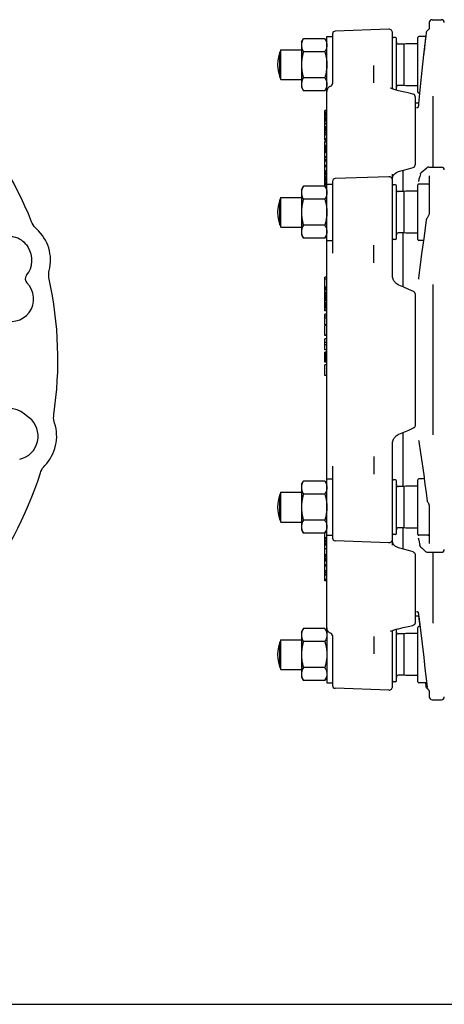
# Model space of a CAD drawing. Header units: inches. Extents: x 0 to 22, y 0 to 17.
# Tile 4 of 10: x 7 to 10.6, y 0 to 8.3. Entities that reach past the tile are written whole.
import ezdxf

# ---------------------------------------------------------------- set-up
doc = ezdxf.new("R2010")
doc.units = ezdxf.units.IN
doc.header["$LTSCALE"] = 1.21
doc.header["$MEASUREMENT"] = 0
doc.layers.get('0').update_dxf_attribs({"linetype": 'CONTINUOUS'})

msp = doc.modelspace()

# ---------------------------------------------------------------- linework, layer by layer
at = {"color": 7, "linetype": 'CONTINUOUS'}
for p, q in [((10.4959, 8.2545), (10.5746, 8.2545)), ((10.1326, 8.1746), (9.684, 8.159)), ((10.4707, 8.1804), (10.4686, 8.1762)), ((10.4718, 8.1834), (10.4707, 8.1804)), ((10.4722, 8.185), (10.4718, 8.1834)), ((10.4723, 8.2309), (10.4723, 8.1859)), ((9.4006, 8.0655), (9.4175, 8.0948)), ((9.5971, 8.0948), (9.4175, 8.0948)), ((9.5971, 8.0948), (9.614, 8.0655)), ((9.614, 3.1549), (9.614, 8.1128)), ((9.614, 8.1128), (9.6612, 8.1128)), ((9.6612, 8.1354), (9.6612, 7.7159)), ((10.1652, 7.6753), (10.1652, 8.1432)), ((10.1888, 8.1049), (10.173, 8.1049)), ((10.1967, 7.6637), (10.1967, 8.097)), ((10.3778, 7.6482), (10.3778, 8.1049)), ((10.4426, 8.1128), (10.3856, 8.1128)), ((10.4413, 8.1017), (10.433, 8.029)), ((10.4435, 8.1199), (10.4413, 8.1017)), ((10.4428, 8.1143), (10.4413, 8.1017)), ((10.4466, 8.1463), (10.4465, 8.1462)), ((9.4006, 8.0655), (9.4006, 7.6876)), ((10.2597, 8.0498), (10.2124, 8.0498)), ((10.2746, 8.0528), (10.2597, 8.0498)), ((10.2597, 8.0498), (10.2597, 7.7033)), ((10.2762, 8.053), (10.2746, 8.0528)), ((10.3778, 8.053), (10.2762, 8.053)), ((10.433, 8.029), (10.4253, 7.9601)), ((9.2195, 7.7721), (9.2195, 7.9811)), ((9.2273, 7.752), (9.2273, 8.0012)), ((9.2273, 8.0012), (9.4006, 8.0012)), ((9.5971, 7.9857), (9.4175, 7.9857)), ((10.0077, 7.7249), (10.0077, 7.8701)), ((9.5971, 7.7675), (9.4175, 7.7675)), ((9.2273, 7.752), (9.4006, 7.752)), ((9.4006, 7.6876), (9.4175, 7.6584)), ((9.5971, 7.6584), (9.614, 7.6876)), ((9.6455, 7.6979), (9.6445, 7.6975)), ((10.158, 7.6773), (10.1537, 7.6783)), ((10.2597, 7.7033), (10.2124, 7.7033)), ((10.2746, 7.7003), (10.2597, 7.7033)), ((10.2762, 7.7002), (10.2746, 7.7003)), ((10.3778, 7.7002), (10.2762, 7.7002)), ((10.397, 7.6932), (10.3827, 7.5486)), ((9.5971, 7.6584), (9.4175, 7.6584)), ((10.1652, 7.6753), (10.1633, 7.6759)), ((10.1734, 7.672), (10.1734, 7.672)), ((10.2056, 7.6613), (10.2054, 7.6613)), ((10.3541, 7.6082), (10.3541, 7.0389)), ((10.3918, 7.6404), (10.3856, 7.6404)), ((10.5038, 7.0183), (10.5038, 7.6143)), ((10.3832, 7.5537), (10.3541, 7.5537)), ((10.3658, 7.515), (10.3658, 7.515)), ((10.3803, 7.5265), (10.3799, 7.5244)), ((10.3804, 7.527), (10.3803, 7.5265)), ((10.3814, 7.536), (10.3804, 7.527)), ((10.3827, 7.5486), (10.3814, 7.536)), ((9.5982, 7.2432), (9.5982, 7.4922)), ((9.614, 7.4922), (9.5982, 7.4922)), ((9.614, 7.489), (9.5982, 7.489)), ((9.614, 7.4742), (9.5982, 7.4742)), ((9.614, 7.471), (9.5982, 7.471)), ((9.614, 7.4649), (9.5982, 7.4649)), ((9.614, 7.4612), (9.5982, 7.4612)), ((9.614, 7.4556), (9.5982, 7.4556)), ((9.614, 7.4515), (9.5982, 7.4515)), ((9.614, 7.4366), (9.5982, 7.4366)), ((9.614, 7.4312), (9.5982, 7.4312)), ((9.614, 7.4238), (9.5982, 7.4238)), ((9.614, 7.4193), (9.5982, 7.4193)), ((9.614, 7.4123), (9.5982, 7.4123)), ((9.614, 7.4048), (9.5982, 7.4048)), ((9.614, 7.3842), (9.5982, 7.3842)), ((9.614, 7.3792), (9.5982, 7.3792)), ((9.614, 7.3573), (9.5982, 7.3573)), ((9.614, 7.3548), (9.5982, 7.3548)), ((9.614, 7.3463), (9.5982, 7.3463)), ((9.614, 7.3394), (9.5982, 7.3394)), ((9.614, 7.3314), (9.5982, 7.3314)), ((9.614, 7.3191), (9.5982, 7.3191)), ((9.614, 7.3074), (9.5982, 7.3074)), ((9.614, 7.3023), (9.5982, 7.3023)), ((9.614, 7.2882), (9.5982, 7.2882)), ((9.614, 7.2561), (9.5982, 7.2561)), ((9.614, 7.2485), (9.5982, 7.2485)), ((9.614, 7.2437), (9.5982, 7.2437)), ((9.614, 7.2432), (9.5982, 7.2432)), ((9.5982, 6.8566), (9.5982, 7.234)), ((9.614, 7.234), (9.5982, 7.234)), ((9.614, 7.2271), (9.5982, 7.2271)), ((9.614, 7.1998), (9.5982, 7.1998)), ((9.614, 7.1987), (9.5982, 7.1987)), ((9.614, 7.1943), (9.5982, 7.1943)), ((9.614, 7.1843), (9.5982, 7.1843)), ((9.614, 7.176), (9.5982, 7.176)), ((9.614, 7.167), (9.5982, 7.167)), ((9.614, 7.1542), (9.5982, 7.1542)), ((9.614, 7.1502), (9.5982, 7.1502)), ((9.614, 7.142), (9.5982, 7.142)), ((9.614, 7.1061), (9.5982, 7.1061)), ((9.614, 7.1039), (9.5982, 7.1039)), ((9.614, 7.0957), (9.5982, 7.0957)), ((9.614, 7.0807), (9.5982, 7.0807)), ((9.614, 7.0676), (9.5982, 7.0676)), ((9.614, 7.031), (9.5982, 7.031)), ((9.614, 7.0223), (9.5982, 7.0223)), ((10.3371, 7.0162), (10.3397, 7.0171)), ((10.4687, 7.0183), (10.5746, 7.0183)), ((9.614, 6.9887), (9.5982, 6.9887)), ((9.614, 6.986), (9.5982, 6.986)), ((9.614, 6.9815), (9.5982, 6.9815)), ((9.614, 6.9737), (9.5982, 6.9737)), ((9.614, 6.9643), (9.5982, 6.9643)), ((9.614, 6.9529), (9.5982, 6.9529)), ((9.614, 6.9413), (9.5982, 6.9413)), ((9.614, 6.9345), (9.5982, 6.9345)), ((10.1326, 6.9384), (9.684, 6.9228)), ((10.1652, 6.1004), (10.1652, 6.9596)), ((10.2518, 6.9914), (10.2518, 6.8136)), ((10.4054, 6.9741), (10.4505, 7.0115)), ((10.4505, 7.0115), (10.4505, 7.0115)), ((10.4723, 6.9447), (10.4723, 6.6453)), ((9.4006, 6.8293), (9.4175, 6.8586)), ((9.5971, 6.8586), (9.4175, 6.8586)), ((9.5971, 6.8586), (9.614, 6.8293)), ((9.614, 6.9281), (9.5982, 6.9281)), ((9.614, 6.9185), (9.5982, 6.9185)), ((9.614, 6.9157), (9.5982, 6.9157)), ((9.614, 6.9125), (9.5982, 6.9125)), ((9.614, 6.9059), (9.5982, 6.9059)), ((9.614, 6.8928), (9.5982, 6.8928)), ((9.614, 6.883), (9.5982, 6.883)), ((9.614, 6.8731), (9.5982, 6.8731)), ((9.614, 6.86), (9.5982, 6.86)), ((9.614, 6.8766), (9.6612, 6.8766)), ((9.6612, 6.8992), (9.6612, 6.2969)), ((10.1652, 6.9302), (10.1652, 6.9302)), ((10.1888, 6.8687), (10.173, 6.8687)), ((10.1967, 6.4199), (10.1967, 6.8608)), ((10.3778, 6.412), (10.3778, 6.8687)), ((10.4644, 6.8766), (10.3856, 6.8766)), ((9.4006, 6.8293), (9.4006, 6.4514)), ((9.614, 6.8502), (9.602, 6.8502)), ((9.614, 6.8487), (9.6028, 6.8487)), ((9.614, 6.8332), (9.6118, 6.8332)), ((10.2597, 6.8136), (10.2124, 6.8136)), ((10.2746, 6.8166), (10.2597, 6.8136)), ((10.2597, 6.8136), (10.2597, 6.4671)), ((10.2762, 6.8167), (10.2746, 6.8166)), ((10.3778, 6.8167), (10.2762, 6.8167)), ((9.2195, 6.5359), (9.2195, 6.7448)), ((9.2273, 6.5158), (9.2273, 6.7649)), ((9.2273, 6.7649), (9.4006, 6.7649)), ((9.5971, 6.7495), (9.4175, 6.7495)), ((9.5971, 6.5312), (9.4175, 6.5312)), ((10.4466, 6.5751), (10.4254, 6.4189)), ((9.2273, 6.5158), (9.4006, 6.5158)), ((9.4006, 6.4514), (9.4175, 6.4221)), ((9.5971, 6.4221), (9.614, 6.4514)), ((10.2597, 6.4671), (10.2124, 6.4671)), ((10.2518, 6.4671), (10.2518, 6.0146)), ((10.2746, 6.4641), (10.2597, 6.4671)), ((10.2762, 6.464), (10.2746, 6.4641)), ((10.3778, 6.464), (10.2762, 6.464)), ((7.0926, 6.3732), (7.0926, 6.3732)), ((7.1027, 6.3584), (7.1079, 6.3496)), ((9.5971, 6.4221), (9.4175, 6.4221)), ((9.614, 6.4041), (9.6612, 6.4041)), ((10.0077, 6.2167), (10.0077, 6.363)), ((10.1888, 6.412), (10.173, 6.412)), ((10.4234, 6.4041), (10.3856, 6.4041)), ((7.1078, 6.3497), (7.1099, 6.3462)), ((7.1079, 6.3496), (7.1078, 6.3497)), ((10.3971, 6.2012), (10.3833, 6.088)), ((9.5982, 5.813), (9.5982, 6.0973)), ((9.614, 6.0973), (9.5982, 6.0973)), ((9.614, 6.0799), (9.5982, 6.0799)), ((10.1774, 6.0633), (10.1774, 6.0633)), ((10.3833, 6.088), (10.383, 6.0859)), ((10.5038, 4.7739), (10.5038, 6.0344)), ((9.614, 6.0126), (9.5982, 6.0126)), ((9.614, 6.0107), (9.5982, 6.0107)), ((9.614, 6.0044), (9.5982, 6.0044)), ((9.614, 5.9968), (9.5982, 5.9968)), ((9.614, 5.9863), (9.5982, 5.9863)), ((9.614, 5.9686), (9.5982, 5.9686)), ((9.614, 5.957), (9.5982, 5.957)), ((9.614, 5.9468), (9.5982, 5.9468)), ((10.3541, 5.9549), (10.3541, 4.8533)), ((9.614, 5.9355), (9.5982, 5.9355)), ((9.614, 5.9285), (9.5982, 5.9285)), ((9.614, 5.9232), (9.5982, 5.9232)), ((9.614, 5.9137), (9.5982, 5.9137)), ((9.614, 5.9128), (9.5982, 5.9128)), ((9.614, 5.9098), (9.5982, 5.9098)), ((9.614, 5.8964), (9.5982, 5.8964)), ((9.614, 5.8805), (9.5982, 5.8805)), ((9.614, 5.8762), (9.5982, 5.8762)), ((9.614, 5.8702), (9.5982, 5.8702)), ((9.614, 5.8625), (9.5982, 5.8625)), ((9.614, 5.853), (9.5982, 5.853)), ((9.614, 5.844), (9.5982, 5.844)), ((9.614, 5.8426), (9.5982, 5.8426)), ((9.614, 5.8291), (9.5982, 5.8291)), ((9.614, 5.8133), (9.5982, 5.8133)), ((9.614, 5.813), (9.5982, 5.813)), ((9.5982, 5.6965), (9.5982, 5.7871)), ((9.614, 5.7871), (9.5982, 5.7871)), ((9.614, 5.7692), (9.5982, 5.7692)), ((9.614, 5.7511), (9.5982, 5.7511)), ((9.614, 5.6965), (9.5982, 5.6965)), ((9.5982, 5.6072), (9.5982, 5.691)), ((9.614, 5.691), (9.5982, 5.691)), ((9.614, 5.6088), (9.5982, 5.6088)), ((9.614, 5.6072), (9.5982, 5.6072)), ((9.5982, 5.4861), (9.5982, 5.5778)), ((9.614, 5.5778), (9.5982, 5.5778)), ((9.614, 5.5481), (9.5982, 5.5481)), ((9.614, 5.5298), (9.5982, 5.5298)), ((9.614, 5.4861), (9.5982, 5.4861)), ((9.5982, 5.3832), (9.5982, 5.4681)), ((9.614, 5.4681), (9.5982, 5.4681)), ((9.614, 5.4618), (9.5982, 5.4618)), ((9.614, 5.4596), (9.5982, 5.4596)), ((9.614, 5.4505), (9.5982, 5.4505)), ((9.614, 5.4413), (9.5982, 5.4413)), ((9.614, 5.4322), (9.5982, 5.4322)), ((9.614, 5.4207), (9.5982, 5.4207)), ((9.614, 5.4092), (9.5982, 5.4092)), ((9.614, 5.3999), (9.5982, 5.3999)), ((9.614, 5.3929), (9.5982, 5.3929)), ((9.614, 5.3906), (9.5982, 5.3906)), ((9.614, 5.3879), (9.5982, 5.3879)), ((9.614, 5.3832), (9.5982, 5.3832)), ((9.614, 5.3831), (9.5982, 5.3831)), ((9.5982, 5.2727), (9.5982, 5.3604)), ((9.614, 5.3604), (9.5982, 5.3604)), ((9.614, 5.3599), (9.5982, 5.3599)), ((9.614, 5.2727), (9.5982, 5.2727)), ((7.1194, 4.9178), (7.0804, 4.9487)), ((10.2518, 4.7937), (10.2518, 4.3411)), ((10.1652, 3.8487), (10.1652, 4.7079)), ((10.1774, 4.745), (10.1774, 4.745)), ((10.0077, 4.5916), (10.0077, 4.4452)), ((9.6612, 4.5113), (9.6612, 3.9091)), ((9.4006, 4.3569), (9.4175, 4.3861)), ((9.5971, 4.3861), (9.4175, 4.3861)), ((9.5971, 4.3861), (9.614, 4.3569)), ((9.614, 4.4041), (9.6612, 4.4041)), ((10.1888, 4.3963), (10.173, 4.3963)), ((10.1967, 3.9474), (10.1967, 4.3884)), ((10.3778, 3.9396), (10.3778, 4.3963)), ((10.4303, 4.4041), (10.3856, 4.4041)), ((9.2273, 4.0433), (9.2273, 4.2925)), ((9.2273, 4.2925), (9.4006, 4.2925)), ((9.4006, 4.3569), (9.4006, 3.9789)), ((10.2597, 4.3411), (10.2124, 4.3411)), ((10.2746, 4.3441), (10.2597, 4.3411)), ((10.2597, 4.3411), (10.2597, 3.9947)), ((10.2762, 4.3443), (10.2746, 4.3441)), ((10.3778, 4.3443), (10.2762, 4.3443)), ((9.2195, 4.0634), (9.2195, 4.2724)), ((9.5971, 4.277), (9.4175, 4.277)), ((10.4467, 4.2869), (10.4552, 4.2221)), ((10.4552, 4.2222), (10.4552, 4.2222)), ((10.4723, 4.163), (10.4723, 3.8635)), ((9.5971, 4.0588), (9.4175, 4.0588)), ((9.2273, 4.0433), (9.4006, 4.0433)), ((9.4006, 3.9789), (9.4175, 3.9497)), ((9.5971, 3.9497), (9.614, 3.9789)), ((9.614, 3.9638), (9.6053, 3.9638)), ((9.614, 3.9723), (9.6102, 3.9723)), ((10.2597, 3.9947), (10.2124, 3.9947)), ((10.2518, 3.9947), (10.2518, 3.8169)), ((10.2746, 3.9917), (10.2597, 3.9947)), ((10.2762, 3.9915), (10.2746, 3.9917)), ((10.3778, 3.9915), (10.2762, 3.9915)), ((9.5971, 3.9497), (9.4175, 3.9497)), ((9.5982, 3.55), (9.5982, 3.9517)), ((9.614, 3.9098), (9.5982, 3.9098)), ((9.614, 3.9014), (9.5982, 3.9014)), ((9.614, 3.8883), (9.5982, 3.8883)), ((9.614, 3.9317), (9.6612, 3.9317)), ((10.1326, 3.8698), (9.684, 3.8855)), ((10.1888, 3.9396), (10.173, 3.9396)), ((10.4644, 3.9317), (10.3856, 3.9317)), ((9.614, 3.8786), (9.5982, 3.8786)), ((9.614, 3.8657), (9.5982, 3.8657)), ((9.614, 3.8594), (9.5982, 3.8594)), ((9.614, 3.8515), (9.5982, 3.8515)), ((9.614, 3.8485), (9.5982, 3.8485)), ((9.614, 3.8194), (9.5982, 3.8194)), ((10.2555, 3.8158), (10.2156, 3.8275)), ((10.4, 3.8358), (10.4, 3.8358)), ((10.4412, 3.7971), (10.4412, 3.7971)), ((9.614, 3.7682), (9.5982, 3.7682)), ((9.614, 3.7675), (9.5982, 3.7675)), ((9.614, 3.7572), (9.5982, 3.7572)), ((9.614, 3.7475), (9.5982, 3.7475)), ((9.614, 3.7348), (9.5982, 3.7348)), ((9.614, 3.7245), (9.5982, 3.7245)), ((9.614, 3.7178), (9.5982, 3.7178)), ((9.614, 3.7163), (9.5982, 3.7163)), ((10.3371, 3.7921), (10.3397, 3.7911)), ((10.3541, 3.7694), (10.3541, 3.2001)), ((10.4597, 3.79), (10.5746, 3.79)), ((10.5038, 3.194), (10.5038, 3.79)), ((9.614, 3.684), (9.5982, 3.684)), ((9.614, 3.6722), (9.5982, 3.6722)), ((9.614, 3.6328), (9.5982, 3.6328)), ((9.614, 3.621), (9.5982, 3.621)), ((9.614, 3.6071), (9.5982, 3.6071)), ((9.614, 3.5964), (9.5982, 3.5964)), ((9.614, 3.5607), (9.5982, 3.5607)), ((9.614, 3.55), (9.5982, 3.55)), ((10.384, 3.2545), (10.3541, 3.2545)), ((10.366, 3.2932), (10.366, 3.2932)), ((10.3799, 3.2843), (10.3804, 3.2823)), ((10.3804, 3.2823), (10.3805, 3.2817)), ((10.3832, 3.2545), (10.3918, 3.1679)), ((10.3834, 3.2598), (10.3845, 3.2504)), ((10.3845, 3.2504), (10.3981, 3.1364)), ((9.4006, 3.1207), (9.4175, 3.1499)), ((9.5971, 3.1499), (9.4175, 3.1499)), ((9.5971, 3.1499), (9.614, 3.1207)), ((9.614, 3.1548), (9.614, 2.6955)), ((10.1953, 3.1442), (10.2057, 3.147)), ((10.1967, 2.7112), (10.1967, 3.1445)), ((10.2054, 3.1469), (10.2141, 3.149)), ((10.2962, 3.1678), (10.3359, 3.1771)), ((10.3778, 2.7033), (10.3778, 3.16)), ((10.3944, 3.1679), (10.3856, 3.1679)), ((9.2273, 3.0563), (9.4006, 3.0563)), ((9.2273, 2.8071), (9.2273, 3.0563)), ((9.4006, 3.1207), (9.4006, 2.7427)), ((9.6455, 3.1104), (9.644, 3.1109)), ((9.6612, 3.0923), (9.6612, 2.6729)), ((10.0077, 3.0833), (10.0077, 2.9381)), ((10.1531, 3.1298), (10.158, 3.131)), ((10.1652, 2.6651), (10.1652, 3.133)), ((10.1734, 3.1363), (10.1734, 3.1363)), ((10.2597, 3.1049), (10.2124, 3.1049)), ((10.2746, 3.1079), (10.2597, 3.1049)), ((10.2597, 3.1049), (10.2597, 2.7585)), ((10.2762, 3.1081), (10.2746, 3.1079)), ((10.3778, 3.1081), (10.2762, 3.1081)), ((10.3981, 3.1364), (10.4254, 2.9078)), ((9.2195, 2.8272), (9.2195, 3.0362)), ((9.5971, 3.0408), (9.4175, 3.0408)), ((10.4254, 2.9078), (10.4363, 2.8155)), ((9.2273, 2.8071), (9.4006, 2.8071)), ((9.5971, 2.8226), (9.4175, 2.8226)), ((9.4006, 2.7427), (9.4175, 2.7135)), ((9.5971, 2.7135), (9.614, 2.7427)), ((10.2597, 2.7585), (10.2124, 2.7585)), ((10.2746, 2.7555), (10.2597, 2.7585)), ((10.2762, 2.7553), (10.2746, 2.7555)), ((10.3778, 2.7553), (10.2762, 2.7553)), ((9.5971, 2.7135), (9.4175, 2.7135)), ((9.614, 2.6955), (9.6612, 2.6955)), ((10.1326, 2.6336), (9.684, 2.6493)), ((10.1888, 2.7033), (10.173, 2.7033)), ((10.4505, 2.6955), (10.3856, 2.6955)), ((10.4426, 2.6955), (10.4466, 2.662)), ((10.4559, 2.6511), (10.4552, 2.6548)), ((10.4566, 2.6453), (10.4599, 2.6427)), ((10.4599, 2.6427), (10.4617, 2.6408)), ((10.4618, 2.6409), (10.4618, 2.6409)), ((10.4681, 2.6328), (10.4702, 2.6291)), ((10.4702, 2.6291), (10.4714, 2.6262)), ((10.4723, 2.6224), (10.4723, 2.5774)), ((10.4959, 2.5537), (10.5746, 2.5537)), ((0, 0), (22, 0))]:
    msp.add_line(p, q, dxfattribs=at)
for points in [[(10.4723, 8.1859), (10.4722, 8.1852), (10.4717, 8.1829), (10.4702, 8.1791), (10.4676, 8.1745), (10.4641, 8.1698), (10.4599, 8.1655), (10.4566, 8.1629)], [(10.4686, 8.1762), (10.4653, 8.1714), (10.4646, 8.1706)], [(10.4566, 8.1629), (10.4545, 8.1613), (10.4516, 8.1582), (10.4492, 8.1546), (10.4475, 8.1506), (10.4466, 8.1463)], [(10.4253, 7.9601), (10.4111, 7.8291), (10.397, 7.6932)], [(9.6445, 7.6975), (9.6383, 7.6946), (9.6325, 7.6908), (9.6272, 7.6861), (9.6227, 7.6807), (9.619, 7.6745), (9.6162, 7.6678), (9.6146, 7.6606), (9.614, 7.6534)], [(10.1537, 7.6783), (10.1488, 7.6796), (10.1476, 7.68)], [(10.1633, 7.6759), (10.1612, 7.6765), (10.1588, 7.6771), (10.158, 7.6773)], [(10.1678, 7.6743), (10.167, 7.6747), (10.1652, 7.6753)], [(10.1734, 7.672), (10.1711, 7.673), (10.1678, 7.6743)], [(10.2141, 7.6593), (10.2057, 7.6613), (10.1955, 7.6641), (10.1865, 7.6669), (10.1786, 7.6698), (10.1734, 7.672)], [(10.3359, 7.6312), (10.2964, 7.6404), (10.2543, 7.6501), (10.2141, 7.6593)], [(10.3541, 7.6082), (10.3537, 7.6125), (10.3525, 7.6167), (10.3506, 7.6205), (10.3481, 7.624), (10.345, 7.6269), (10.3414, 7.6291), (10.3375, 7.6308), (10.3359, 7.6312)], [(10.3799, 7.5244), (10.3793, 7.5227), (10.3786, 7.5213), (10.3779, 7.5201), (10.377, 7.5192), (10.3761, 7.5183), (10.3751, 7.5176), (10.374, 7.5169), (10.3728, 7.5163), (10.3714, 7.5158), (10.3699, 7.5154), (10.3682, 7.5152), (10.3664, 7.515), (10.3658, 7.515)], [(10.3397, 7.0171), (10.3436, 7.0192), (10.3471, 7.0221), (10.3501, 7.0256), (10.3523, 7.0297), (10.3537, 7.0342), (10.3541, 7.0389)], [(10.4687, 7.0183), (10.4668, 7.0182), (10.4606, 7.0171), (10.455, 7.0146), (10.4505, 7.0115)], [(10.1652, 6.9302), (10.1658, 6.9366), (10.1679, 6.9439), (10.1716, 6.9509), (10.1765, 6.9575), (10.1828, 6.9636), (10.1901, 6.9692), (10.1985, 6.974), (10.2077, 6.9781), (10.2156, 6.9807)], [(10.2156, 6.9807), (10.2553, 6.9924), (10.2973, 7.0046), (10.3371, 7.0162)], [(10.3977, 6.962), (10.392, 6.9407), (10.3859, 6.9178), (10.3808, 6.8983)], [(10.3977, 6.962), (10.3992, 6.9661), (10.4014, 6.9698), (10.4043, 6.9731), (10.4054, 6.9741)], [(10.4723, 6.6453), (10.4721, 6.6396), (10.4713, 6.6322), (10.4701, 6.6251), (10.4684, 6.6183), (10.4664, 6.612), (10.4641, 6.606), (10.4615, 6.6006), (10.4587, 6.5957), (10.4556, 6.5913), (10.4531, 6.5885)], [(7.1808, 6.5005), (7.1713, 6.5098), (7.1612, 6.5215), (7.1524, 6.5342), (7.1448, 6.5477), (7.1395, 6.5597)], [(10.4531, 6.5884), (10.4502, 6.5849), (10.4483, 6.5813), (10.4471, 6.5776), (10.4466, 6.575)], [(7.0922, 6.3736), (7.097, 6.3671), (7.1027, 6.3584)], [(10.4254, 6.4189), (10.4112, 6.312), (10.3971, 6.2012)], [(7.2865, 6.079), (7.2842, 6.0921), (7.2829, 6.1075), (7.2831, 6.123), (7.2849, 6.1383), (7.2876, 6.1512)], [(10.1774, 6.0633), (10.176, 6.0649), (10.1718, 6.0715), (10.1686, 6.0787), (10.1665, 6.0865), (10.1654, 6.0946), (10.1652, 6.1004)], [(10.1826, 6.0568), (10.179, 6.0613), (10.1774, 6.0633)], [(10.2182, 6.029), (10.2114, 6.0322), (10.2029, 6.0374), (10.195, 6.0436), (10.1878, 6.0506), (10.1826, 6.0568)], [(10.3399, 5.9766), (10.3004, 5.9937), (10.2584, 6.0118), (10.2182, 6.029)], [(10.383, 6.0859), (10.3827, 6.0841), (10.3825, 6.0827), (10.3822, 6.0815), (10.3821, 6.0808), (10.382, 6.0806)], [(10.3541, 5.9549), (10.3537, 5.9594), (10.3525, 5.9637), (10.3504, 5.9677), (10.3476, 5.9713), (10.3441, 5.9743), (10.3399, 5.9766)], [(7.3322, 4.8729), (7.3286, 4.8857), (7.3258, 4.9009), (7.3245, 4.9163), (7.3247, 4.9318), (7.3261, 4.9449)], [(10.2182, 4.7793), (10.2582, 4.7964), (10.3002, 4.8145), (10.3399, 4.8317)], [(10.3541, 4.8533), (10.3537, 4.8489), (10.3525, 4.8446), (10.3504, 4.8406), (10.3476, 4.837), (10.3441, 4.834), (10.3399, 4.8317)], [(10.1652, 4.7079), (10.1654, 4.7134), (10.1665, 4.7216), (10.1686, 4.7294), (10.1717, 4.7366), (10.1759, 4.7432), (10.1774, 4.745)], [(10.1774, 4.745), (10.1789, 4.7468), (10.1826, 4.7515)], [(10.1826, 4.7515), (10.1876, 4.7575), (10.1948, 4.7646), (10.2028, 4.7707), (10.2113, 4.7759), (10.2182, 4.7793)], [(10.3828, 4.7264), (10.3828, 4.7264), (10.3829, 4.726), (10.3832, 4.7251), (10.3835, 4.7239), (10.3838, 4.7221)], [(10.3838, 4.7221), (10.3842, 4.7201), (10.3846, 4.7177)], [(10.3846, 4.7177), (10.3982, 4.6243), (10.4254, 4.4382)], [(7.213, 4.4551), (7.2176, 4.4676), (7.2242, 4.4816), (7.2321, 4.4948), (7.2413, 4.5073), (7.2501, 4.517)], [(10.4254, 4.4382), (10.4364, 4.3616), (10.4467, 4.2869)], [(10.4587, 4.2125), (10.4568, 4.2163), (10.4556, 4.22), (10.4552, 4.2222)], [(10.4587, 4.2125), (10.4618, 4.2071), (10.4653, 4.1992), (10.4682, 4.1907), (10.4704, 4.1814), (10.4719, 4.1715), (10.4723, 4.163)], [(10.3806, 3.9103), (10.3845, 3.8916), (10.3937, 3.8475)], [(10.2156, 3.8275), (10.2078, 3.8301), (10.1986, 3.8342), (10.1903, 3.839), (10.1829, 3.8445), (10.1766, 3.8506), (10.1716, 3.8572), (10.168, 3.8642), (10.1658, 3.8715), (10.1652, 3.8781)], [(10.3371, 3.7921), (10.2975, 3.8036), (10.2555, 3.8158)], [(10.4, 3.8358), (10.3987, 3.8372), (10.3962, 3.8408), (10.3944, 3.8448), (10.3937, 3.8475)], [(10.4, 3.8358), (10.4132, 3.8227), (10.4271, 3.8096), (10.4412, 3.7971)], [(10.4412, 3.7971), (10.4453, 3.7941), (10.4508, 3.7915), (10.4569, 3.7901), (10.4597, 3.79)], [(10.3397, 3.7911), (10.3436, 3.789), (10.3471, 3.7862), (10.3501, 3.7826), (10.3523, 3.7786), (10.3537, 3.7741), (10.3541, 3.7694)], [(10.366, 3.2932), (10.3664, 3.2932), (10.3683, 3.2931), (10.3699, 3.2929), (10.3715, 3.2925), (10.3728, 3.292), (10.3741, 3.2915), (10.3752, 3.2908), (10.3762, 3.2901), (10.3771, 3.2893), (10.3779, 3.2883), (10.3786, 3.2872), (10.3793, 3.2859), (10.3799, 3.2843)], [(10.3805, 3.2817), (10.3817, 3.2727), (10.3826, 3.2663), (10.3834, 3.2598)], [(9.644, 3.1109), (9.6373, 3.1142), (9.6311, 3.1185), (9.6256, 3.1238), (9.6211, 3.13), (9.6175, 3.1371), (9.6151, 3.1446), (9.614, 3.1525), (9.614, 3.1548)], [(10.1734, 3.1363), (10.1785, 3.1384), (10.1863, 3.1413), (10.1953, 3.1442)], [(10.2141, 3.149), (10.2541, 3.1581), (10.2962, 3.1678)], [(10.3541, 3.2001), (10.3537, 3.1957), (10.3525, 3.1916), (10.3506, 3.1877), (10.3481, 3.1843), (10.345, 3.1814), (10.3414, 3.1791), (10.3375, 3.1775), (10.3359, 3.1771)], [(10.1476, 3.1283), (10.1482, 3.1285), (10.1531, 3.1298)], [(10.158, 3.131), (10.1588, 3.1311), (10.1611, 3.1317), (10.1632, 3.1323)], [(10.1632, 3.1323), (10.1651, 3.1329), (10.1668, 3.1336), (10.1678, 3.1339)], [(10.1678, 3.1339), (10.171, 3.1353), (10.1734, 3.1363)], [(10.4363, 2.8155), (10.4465, 2.7296), (10.4552, 2.6547)], [(10.4566, 2.6453), (10.4545, 2.647), (10.4516, 2.65), (10.4492, 2.6537), (10.4475, 2.6577), (10.4466, 2.662)], [(10.4618, 2.6409), (10.4597, 2.6434), (10.4575, 2.6471), (10.4559, 2.6511)], [(10.4618, 2.6409), (10.4653, 2.6369), (10.4686, 2.632), (10.4707, 2.6279), (10.4718, 2.6249), (10.4722, 2.6231), (10.4723, 2.6224)]]:
    msp.add_lwpolyline(points, dxfattribs=at)
for centre, radius, start, end in [((10.1337, 8.1432), 0.0315, 0, 92), ((10.4959, 8.2309), 0.0236, 90, 180), ((10.5746, 8.2309), 0.0236, 0, 90), ((9.6849, 8.1354), 0.0236, 92, 180), ((10.173, 8.097), 0.00787, 90, 180), ((10.1888, 8.097), 0.00787, 0, 90), ((10.3856, 8.1049), 0.00787, 90, 180), ((10.2124, 8.0655), 0.0157, 180, 270), ((9.5166, 7.8766), 0.315, 156.69972, 203.30028), ((9.6376, 7.7202), 0.0236, 289.47122, 360), ((10.2124, 7.6876), 0.0157, 90, 180), ((10.3856, 7.6482), 0.00787, 180, 270), ((4.2194, 5.4041), 3.1404, 21.59068, 42.40932), ((10.5746, 6.9947), 0.0236, 0.00005, 90), ((10.1337, 6.9069), 0.0315, 0, 92), ((9.6849, 6.8992), 0.0236, 92, 180), ((10.173, 6.8608), 0.00787, 90, 180), ((10.1888, 6.8608), 0.00787, 0, 90), ((10.3856, 6.8687), 0.00787, 90, 180), ((10.4644, 6.8687), 0.00787, 0, 90), ((10.2124, 6.8293), 0.0157, 180, 270), ((9.5166, 6.6404), 0.315, 156.69972, 203.30028), ((6.9453, 6.2375), 0.353, 345.84799, 48.15201), ((10.2124, 6.4514), 0.0157, 90, 180), ((6.9453, 6.2375), 0.2003, 42.64859, 81.62307), ((10.173, 6.4199), 0.00787, 180, 270), ((10.1888, 6.4199), 0.00787, 270, 360), ((10.3856, 6.412), 0.00787, 180, 270), ((6.9453, 6.2375), 0.1973, 320.43572, 33.44512), ((7.1335, 6.082), 0.0468, 140.43572, 225.50595), ((6.9679, 5.9135), 0.1894, 159.35705, 45.50595), ((4.2194, 5.4041), 3.1404, 351.59068, 12.40932), ((6.9431, 4.7753), 0.2212, 51.62307, 199.92958), ((6.9968, 4.7629), 0.1975, 282.59152, 51.62307), ((6.9968, 4.7629), 0.353, 315.84799, 18.15201), ((4.2194, 5.4041), 3.1404, 321.59068, 342.40932), ((10.173, 4.3884), 0.00787, 90, 180), ((10.1888, 4.3884), 0.00787, 0, 90), ((10.3856, 4.3963), 0.00787, 90, 180), ((9.5166, 4.1679), 0.315, 156.69972, 203.30028), ((10.2124, 4.3569), 0.0157, 180, 270), ((10.2124, 3.9789), 0.0157, 90, 180), ((9.6849, 3.9091), 0.0236, 180, 268), ((10.1337, 3.9013), 0.0315, 268, 360), ((10.173, 3.9474), 0.00787, 180, 270), ((10.1888, 3.9474), 0.00787, 270, 360), ((10.3856, 3.9396), 0.00787, 180, 270), ((10.4644, 3.9396), 0.00787, 270, 360), ((10.5746, 3.8136), 0.0236, 270, 359.99994), ((10.3856, 3.16), 0.00787, 90, 180), ((9.5166, 2.9317), 0.315, 156.69972, 203.30028), ((9.6376, 3.0881), 0.0236, 0, 70.52877), ((10.2124, 3.1207), 0.0157, 180, 270), ((10.2124, 2.7427), 0.0157, 90, 180), ((9.6849, 2.6729), 0.0236, 180, 268), ((10.1337, 2.6651), 0.0315, 268, 360), ((10.173, 2.7112), 0.00787, 180, 270), ((10.1888, 2.7112), 0.00787, 270, 360), ((10.3856, 2.7033), 0.00787, 180, 270), ((10.4959, 2.5774), 0.0236, 180, 270), ((10.5746, 2.5774), 0.0236, 270, 360)]:
    msp.add_arc(centre, radius, start, end, dxfattribs=at)
for points, start_tangent, end_tangent in [([(9.4175, 8.0948), (9.4101, 8.0805), (9.4049, 8.067), (9.402, 8.0556)], (-0.021166, -0.036661), (-0.007709, -0.041667)), ([(9.5971, 8.0948), (9.6045, 8.0805), (9.6097, 8.067), (9.6129, 8.0536), (9.614, 8.0402)], (0.028869, -0.050003), (0, -0.057738)), ([(10.4414, 8.1017), (10.4389, 8.0797), (10.4361, 8.0548), (10.4332, 8.029)], (-0.00831, -0.07272), (-0.008059, -0.072749)), ([(10.44, 8.0902), (10.4396, 8.0863), (10.4363, 8.0579)], (-0.00373, -0.032298), (-0.003688, -0.032302)), ([(10.4406, 8.0952), (10.44, 8.0902)], (-0.000586, -0.005069), (-0.000585, -0.005069)), ([(10.4413, 8.1017), (10.4406, 8.0952)], (-0.000752, -0.006485), (-0.00075, -0.006486)), ([(10.4428, 8.1141), (10.4413, 8.1017)], (-0.001447, -0.012423), (-0.001441, -0.012423)), ([(10.4434, 8.1192), (10.4416, 8.1034), (10.4414, 8.1017)], (-0.00203, -0.017514), (-0.002002, -0.017517)), ([(10.4435, 8.1199), (10.4434, 8.1192)], (-0.000077, -0.000667), (-0.000077, -0.000667)), ([(10.4465, 8.1462), (10.4441, 8.1257), (10.4435, 8.1199)], (-0.003144, -0.026308), (-0.003052, -0.026319)), ([(9.4008, 8.0452), (9.4006, 8.0402)], (-0.000299, -0.00494), (0, -0.004943)), ([(9.4006, 8.0402), (9.4017, 8.0269), (9.4049, 8.0135), (9.4101, 7.9999), (9.4175, 7.9857)], (0, -0.057738), (0.028869, -0.050003)), ([(9.401, 8.0478), (9.4008, 8.0452)], (-0.000247, -0.002669), (-0.000162, -0.002675)), ([(9.4011, 8.0492), (9.401, 8.0478)], (-0.000145, -0.001332), (-0.000124, -0.001334)), ([(9.4017, 8.0536), (9.4011, 8.0492)], (-0.000708, -0.004388), (-0.00048, -0.00442)), ([(9.4018, 8.0543), (9.4017, 8.0536)], (-0.000119, -0.000698), (-0.000113, -0.000699)), ([(9.402, 8.0556), (9.4018, 8.0543)], (-0.000237, -0.001281), (-0.000218, -0.001284)), ([(9.614, 8.0402), (9.6129, 8.0269), (9.6097, 8.0135), (9.6045, 7.9999), (9.5971, 7.9857)], (0, -0.057738), (-0.028869, -0.050003)), ([(10.4326, 8.0254), (10.4324, 8.0233), (10.4262, 7.9686)], (-0.006415, -0.056807), (-0.006301, -0.05682)), ([(10.433, 8.029), (10.4326, 8.0254)], (-0.00041, -0.003627), (-0.00041, -0.003628)), ([(10.4363, 8.0579), (10.433, 8.029)], (-0.003296, -0.028862), (-0.003264, -0.028866)), ([(9.4175, 7.9857), (9.4102, 7.9575), (9.4049, 7.9304), (9.4017, 7.9035), (9.4006, 7.8766)], (-0.030718, -0.106409), (0, -0.110754)), ([(9.5971, 7.9857), (9.6044, 7.9575), (9.6097, 7.9304), (9.6129, 7.9035), (9.614, 7.8766)], (0.030718, -0.106409), (0, -0.110754)), ([(10.4262, 7.9686), (10.4253, 7.9601)], (-0.000933, -0.008414), (-0.000931, -0.008415)), ([(9.4006, 7.8766), (9.4017, 7.8496), (9.4049, 7.8228), (9.4102, 7.7956), (9.4175, 7.7675)], (0, -0.110754), (0.030718, -0.106409)), ([(9.614, 7.8766), (9.6129, 7.8497), (9.6096, 7.8228), (9.6044, 7.7956), (9.5971, 7.7675)], (0, -0.110754), (-0.030718, -0.106409)), ([(9.4175, 7.7675), (9.4101, 7.7532), (9.4049, 7.7397), (9.4017, 7.7263), (9.4006, 7.7129)], (-0.028869, -0.050003), (0, -0.057738)), ([(9.5971, 7.7675), (9.6045, 7.7532), (9.6097, 7.7397), (9.6129, 7.7263), (9.614, 7.7129)], (0.028869, -0.050003), (0, -0.057738)), ([(9.4006, 7.7129), (9.4017, 7.6996), (9.4049, 7.6862), (9.4101, 7.6726), (9.4175, 7.6584)], (0, -0.057738), (0.028869, -0.050003)), ([(9.614, 7.7129), (9.6129, 7.6996), (9.6097, 7.6862), (9.6045, 7.6726), (9.5971, 7.6584)], (0, -0.057738), (-0.028869, -0.050003)), ([(9.4175, 6.8586), (9.4101, 6.8443), (9.4049, 6.8308), (9.402, 6.8193)], (-0.021166, -0.036661), (-0.007709, -0.041667)), ([(9.5971, 6.8586), (9.6045, 6.8443), (9.6097, 6.8308), (9.6129, 6.8174), (9.614, 6.804)], (0.028869, -0.050003), (0, -0.057738)), ([(9.4008, 6.809), (9.4006, 6.804)], (-0.000299, -0.00494), (0, -0.004943)), ([(9.4006, 6.804), (9.4017, 6.7907), (9.4049, 6.7773), (9.4101, 6.7637), (9.4175, 6.7495)], (0, -0.057738), (0.028869, -0.050003)), ([(9.401, 6.8116), (9.4008, 6.809)], (-0.000247, -0.002669), (-0.000162, -0.002675)), ([(9.4011, 6.813), (9.401, 6.8116)], (-0.000145, -0.001332), (-0.000124, -0.001334)), ([(9.4017, 6.8174), (9.4011, 6.813)], (-0.000708, -0.004388), (-0.00048, -0.00442)), ([(9.4018, 6.8181), (9.4017, 6.8174)], (-0.000119, -0.000698), (-0.000113, -0.000699)), ([(9.402, 6.8193), (9.4018, 6.8181)], (-0.000237, -0.001281), (-0.000218, -0.001284)), ([(9.614, 6.804), (9.6129, 6.7907), (9.6097, 6.7773), (9.6045, 6.7637), (9.5971, 6.7495)], (0, -0.057738), (-0.028869, -0.050003)), ([(9.4175, 6.7495), (9.4102, 6.7213), (9.4049, 6.6942), (9.4017, 6.6673), (9.4006, 6.6404)], (-0.030718, -0.106409), (0, -0.110754)), ([(9.5971, 6.7495), (9.6044, 6.7213), (9.6097, 6.6942), (9.6129, 6.6673), (9.614, 6.6404)], (0.030718, -0.106409), (0, -0.110754)), ([(9.4006, 6.6404), (9.4017, 6.6134), (9.4049, 6.5865), (9.4102, 6.5594), (9.4175, 6.5312)], (0, -0.110754), (0.030718, -0.106409)), ([(9.614, 6.6404), (9.6129, 6.6134), (9.6096, 6.5865), (9.6044, 6.5594), (9.5971, 6.5312)], (0, -0.110754), (-0.030718, -0.106409)), ([(9.4175, 6.5312), (9.4101, 6.517), (9.4049, 6.5034), (9.4017, 6.49), (9.4006, 6.4767)], (-0.028869, -0.050003), (0, -0.057738)), ([(9.5971, 6.5312), (9.6045, 6.517), (9.6097, 6.5034), (9.6129, 6.49), (9.614, 6.4767)], (0.028869, -0.050003), (0, -0.057738)), ([(9.4006, 6.4767), (9.4017, 6.4633), (9.4049, 6.4499), (9.4101, 6.4364), (9.4175, 6.4221)], (0, -0.057738), (0.028869, -0.050003)), ([(9.614, 6.4767), (9.6129, 6.4633), (9.6097, 6.4499), (9.6045, 6.4364), (9.5971, 6.4221)], (0, -0.057738), (-0.028869, -0.050003)), ([(9.4175, 4.3861), (9.4101, 4.3719), (9.4049, 4.3583), (9.402, 4.3469)], (-0.021166, -0.036661), (-0.007709, -0.041667)), ([(9.5971, 4.3861), (9.6045, 4.3719), (9.6097, 4.3583), (9.6129, 4.3449), (9.614, 4.3316)], (0.028869, -0.050003), (0, -0.057738)), ([(9.4008, 4.3365), (9.4006, 4.3316)], (-0.000299, -0.00494), (0, -0.004943)), ([(9.4006, 4.3316), (9.4017, 4.3182), (9.4049, 4.3048), (9.4101, 4.2913), (9.4175, 4.277)], (0, -0.057738), (0.028869, -0.050003)), ([(9.401, 4.3392), (9.4008, 4.3365)], (-0.000247, -0.002669), (-0.000162, -0.002675)), ([(9.4011, 4.3405), (9.401, 4.3392)], (-0.000145, -0.001332), (-0.000124, -0.001334)), ([(9.4017, 4.3449), (9.4011, 4.3405)], (-0.000708, -0.004388), (-0.00048, -0.00442)), ([(9.4018, 4.3456), (9.4017, 4.3449)], (-0.000119, -0.000698), (-0.000113, -0.000699)), ([(9.402, 4.3469), (9.4018, 4.3456)], (-0.000237, -0.001281), (-0.000218, -0.001284)), ([(9.614, 4.3316), (9.6129, 4.3182), (9.6097, 4.3048), (9.6045, 4.2913), (9.5971, 4.277)], (0, -0.057738), (-0.028869, -0.050003)), ([(9.4175, 4.277), (9.4102, 4.2489), (9.4049, 4.2217), (9.4017, 4.1948), (9.4006, 4.1679)], (-0.030718, -0.106409), (0, -0.110754)), ([(9.5971, 4.277), (9.6044, 4.2489), (9.6097, 4.2217), (9.6129, 4.1948), (9.614, 4.1679)], (0.030718, -0.106409), (0, -0.110754)), ([(9.4006, 4.1679), (9.4017, 4.141), (9.4049, 4.1141), (9.4102, 4.087), (9.4175, 4.0588)], (0, -0.110754), (0.030718, -0.106409)), ([(9.614, 4.1679), (9.6129, 4.141), (9.6096, 4.1141), (9.6044, 4.087), (9.5971, 4.0588)], (0, -0.110754), (-0.030718, -0.106409)), ([(9.4175, 4.0588), (9.4101, 4.0446), (9.4049, 4.031), (9.4017, 4.0176), (9.4006, 4.0043)], (-0.028869, -0.050003), (0, -0.057738)), ([(9.5971, 4.0588), (9.6045, 4.0446), (9.6097, 4.031), (9.6129, 4.0176), (9.614, 4.0043)], (0.028869, -0.050003), (0, -0.057738)), ([(9.4006, 4.0043), (9.4017, 3.9909), (9.4049, 3.9775), (9.4101, 3.9639), (9.4175, 3.9497)], (0, -0.057738), (0.028869, -0.050003)), ([(9.614, 4.0043), (9.6129, 3.9909), (9.6097, 3.9775), (9.6045, 3.9639), (9.5971, 3.9497)], (0, -0.057738), (-0.028869, -0.050003)), ([(9.4175, 3.1499), (9.4101, 3.1357), (9.4049, 3.1221), (9.402, 3.1107)], (-0.021166, -0.036661), (-0.007709, -0.041667)), ([(9.5971, 3.1499), (9.6045, 3.1357), (9.6097, 3.1221), (9.6129, 3.1087), (9.614, 3.0953)], (0.028869, -0.050003), (0, -0.057738)), ([(9.4008, 3.1003), (9.4006, 3.0953)], (-0.000299, -0.00494), (0, -0.004943)), ([(9.4006, 3.0953), (9.4017, 3.082), (9.4049, 3.0686), (9.4101, 3.055), (9.4175, 3.0408)], (0, -0.057738), (0.028869, -0.050003)), ([(9.401, 3.103), (9.4008, 3.1003)], (-0.000247, -0.002669), (-0.000162, -0.002675)), ([(9.4011, 3.1043), (9.401, 3.103)], (-0.000145, -0.001332), (-0.000124, -0.001334)), ([(9.4017, 3.1087), (9.4011, 3.1043)], (-0.000708, -0.004388), (-0.00048, -0.00442)), ([(9.4018, 3.1094), (9.4017, 3.1087)], (-0.000119, -0.000698), (-0.000113, -0.000699)), ([(9.402, 3.1107), (9.4018, 3.1094)], (-0.000237, -0.001281), (-0.000218, -0.001284)), ([(9.614, 3.0953), (9.6129, 3.082), (9.6097, 3.0686), (9.6045, 3.055), (9.5971, 3.0408)], (0, -0.057738), (-0.028869, -0.050003)), ([(9.4175, 3.0408), (9.4102, 3.0126), (9.4049, 2.9855), (9.4017, 2.9586), (9.4006, 2.9317)], (-0.030718, -0.106409), (0, -0.110754)), ([(9.5971, 3.0408), (9.6044, 3.0126), (9.6097, 2.9855), (9.6129, 2.9586), (9.614, 2.9317)], (0.030718, -0.106409), (0, -0.110754)), ([(9.4006, 2.9317), (9.4017, 2.9048), (9.4049, 2.8779), (9.4102, 2.8507), (9.4175, 2.8226)], (0, -0.110754), (0.030718, -0.106409)), ([(9.614, 2.9317), (9.6129, 2.9048), (9.6096, 2.8779), (9.6044, 2.8507), (9.5971, 2.8226)], (0, -0.110754), (-0.030718, -0.106409)), ([(9.4175, 2.8226), (9.4101, 2.8083), (9.4049, 2.7948), (9.4017, 2.7814), (9.4006, 2.768)], (-0.028869, -0.050003), (0, -0.057738)), ([(9.5971, 2.8226), (9.6045, 2.8083), (9.6097, 2.7948), (9.6129, 2.7814), (9.614, 2.768)], (0.028869, -0.050003), (0, -0.057738)), ([(9.4006, 2.768), (9.4017, 2.7547), (9.4049, 2.7413), (9.4101, 2.7277), (9.4175, 2.7135)], (0, -0.057738), (0.028869, -0.050003)), ([(9.614, 2.768), (9.6129, 2.7547), (9.6097, 2.7413), (9.6045, 2.7277), (9.5971, 2.7135)], (0, -0.057738), (-0.028869, -0.050003)), ([(10.4434, 2.689), (10.4426, 2.6955)], (-0.00075, 0.006429), (-0.000749, 0.006429)), ([(10.4435, 2.6884), (10.4434, 2.689)], (-0.000078, 0.000677), (-0.000078, 0.000677)), ([(10.4465, 2.662), (10.4441, 2.6826), (10.4435, 2.6884)], (-0.003144, 0.026308), (-0.003052, 0.026319))]:
    msp.add_spline(points, degree=3, dxfattribs=dict(at, start_tangent=start_tangent, end_tangent=end_tangent))

doc.saveas('drawing.dxf')
